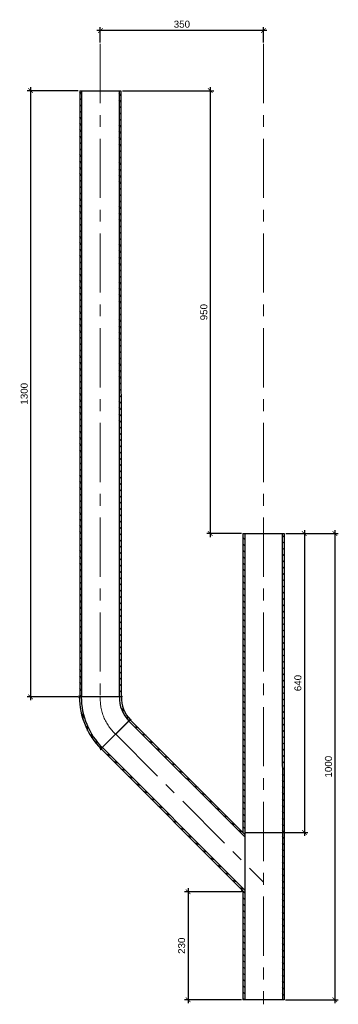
# Model space of a CAD drawing. Header units: millimetres. Extents: x -4794 to 5523, y -949 to 1812.
# Tile 1 of 7: x -4794 to -4110, y -431 to 1681. Entities that reach past the tile are written whole.
import ezdxf

# ---------------------------------------------------------------- set-up
doc = ezdxf.new("R2010")
doc.units = ezdxf.units.MM
doc.linetypes.add('CENTERX2', pattern=[101.6, 63.5, -12.7, 12.7, -12.7])
doc.layers.add('ГП_Штриховки', color=7, linetype='Continuous')
doc.layers.add('камень', color=7, linetype='Continuous')
for name, color, linetype, lineweight in [('ГТО-2_Металлические_конструкции', 1, 'Continuous', 30), ('ГТО-2_Размеры', 4, 'Continuous', 13), ('ГТО_Штриховка', 7, 'Continuous', 15), ('Оси', 1, 'CENTERX2', 15)]:
    doc.layers.add(name, color=color, linetype=linetype, lineweight=lineweight)
doc.styles.add('Рогун1', font='arial.ttf')
doc.dimstyles.new('100 мм', dxfattribs={"dimscale": 100, "dimtxt": 3.5, "dimasz": 2, "dimexe": 1, "dimexo": 1, "dimgap": 1.2, "dimtad": 1, "dimdec": 0, "dimlfac": 0.1, "dimrnd": 0.0001, "dimtxsty": 'Рогун1', "dimblk": 'ARCHTICK', "dimcen": 2.5, "dimdle": 1, "dimaunit": 1, "dimadec": 1, "dimazin": 0, "dimtfac": 1, "dimtdec": 0, "dimtmove": 1, "dimatfit": 3, "dimldrblk": 'ARCHTICK', "dimfxl": 1, "dimtfill": 1, "dimarcsym": 0})

# ---------------------------------------------------------------- blocks, each defined once
blk = doc.blocks.new('отвод')
at = {"layer": 'камень', "true_color": 0x000000, "transparency": 33554687}
h = blk.add_hatch(dxfattribs=at)
h.set_pattern_fill('ANSI31', color=18, scale=3)
h.paths.add_polyline_path([(59929.5, 19478.9), (59926.6, 19481.8, 0.198534), (59880.3, 19369.9), (59884.3, 19369.9, -0.199479)])
h.paths.add_polyline_path([(59965.2, 19369.9), (59969.2, 19369.9, -0.209937), (59990.4, 19418.1), (59987.6, 19420.9, 0.209308)])
at = {"layer": 'ГТО-2_Металлические_конструкции', "color": 7}
for p, q in [((59990.4, 19418.1), (59926.6, 19481.8)), ((59990.4, 19418.1), (59987.6, 19420.9)), ((59880.3, 19369.9), (59968, 19369.9)), ((59880.3, 19369.9), (59924.8, 19369.9)), ((59969.2, 19369.9), (59924.8, 19369.9))]:
    blk.add_line(p, q, dxfattribs=at)
for centre, radius, start, end in [((60038.8, 19369.9), 158.4, 135.0834, 180), ((60038, 19370), 153.7, 134.9316, 180.0566), ((60034.7, 19369.8), 69.5, 132.6779, 179.9652), ((60034.7, 19369.8), 65.5, 132.5381, 179.9634)]:
    blk.add_arc(centre, radius, start, end, dxfattribs=at)
blk = doc.blocks.new('_ArchTick')
at = {"color": 0, "linetype": 'ByBlock', "lineweight": 25, "const_width": 0.15}
blk.add_lwpolyline([(-0.5, -0.5), (0.5, 0.5)], dxfattribs=at)
blk = doc.blocks.new('*D33')
at = {"layer": 'DEFPOINTS', "color": 0, "lineweight": 30, "transparency": 16777216}
for p in [(-4226.3, 578.8), (-4315, -62.3), (-4183.2, -62.3)]:
    blk.add_point(p, dxfattribs=at)
at = {"layer": 'ГТО-2_Размеры', "color": 0, "lineweight": -2, "transparency": 16777216}
for p, q in [((-4223.1, 578.8), (-4175.7, 578.8)), ((-4183.2, 586.3), (-4183.2, -69.8)), ((-4311.8, -62.3), (-4175.7, -62.3))]:
    blk.add_line(p, q, dxfattribs=at)
at = {"layer": 'ГТО-2_Размеры', "color": 0, "lineweight": -2, "transparency": 16777216, "xscale": 10, "yscale": 10, "zscale": 10}
for p, rotation in [((-4183.2, 578.8), 90), ((-4183.2, -62.3), 270)]:
    blk.add_blockref('_ArchTick', p, dxfattribs=dict(at, rotation=rotation))
at = {"layer": 'ГТО-2_Размеры', "color": 0, "transparency": 16777216, "insert": (-4196.9, 258.2), "char_height": 15, "attachment_point": 5, "rotation": 90, "style": 'Рогун1', "bg_fill": 3, "box_fill_scale": 1.1, "bg_fill_color": 256, "bg_fill_true_color": 13158600, "bg_fill_transparency": 0}
blk.add_mtext('640', dxfattribs=at)
blk = doc.blocks.new('*D34')
at = {"layer": 'DEFPOINTS', "color": 0, "lineweight": 30, "transparency": 16777216}
for p in [(-4226.3, 578.8), (-4226.5, -421.2), (-4117.9, -421.2)]:
    blk.add_point(p, dxfattribs=at)
at = {"layer": 'ГТО-2_Размеры', "color": 0, "lineweight": -2, "transparency": 16777216}
for p, q in [((-4223.1, 578.8), (-4110.4, 578.8)), ((-4117.9, 586.3), (-4117.9, -428.7)), ((-4223.3, -421.2), (-4110.4, -421.2))]:
    blk.add_line(p, q, dxfattribs=at)
at = {"layer": 'ГТО-2_Размеры', "color": 0, "lineweight": -2, "transparency": 16777216, "xscale": 10, "yscale": 10, "zscale": 10}
for p, rotation in [((-4117.9, 578.8), 90), ((-4117.9, -421.2), 270)]:
    blk.add_blockref('_ArchTick', p, dxfattribs=dict(at, rotation=rotation))
at = {"layer": 'ГТО-2_Размеры', "color": 0, "transparency": 16777216, "insert": (-4131.5, 78.8), "char_height": 15, "attachment_point": 5, "rotation": 90, "style": 'Рогун1', "bg_fill": 3, "box_fill_scale": 1.1, "bg_fill_color": 256, "bg_fill_true_color": 13158600, "bg_fill_transparency": 0}
blk.add_mtext('1000', dxfattribs=at)
blk = doc.blocks.new('*D35')
at = {"layer": 'DEFPOINTS', "color": 0, "lineweight": 30, "transparency": 16777216}
for p in [(-4620.8, 1657.8), (-4620.8, 1629.1), (-4270.8, 1629.1)]:
    blk.add_point(p, dxfattribs=at)
at = {"layer": 'ГТО-2_Размеры', "color": 0, "lineweight": -2, "transparency": 16777216}
for p, q in [((-4263.3, 1657.8), (-4628.3, 1657.8)), ((-4620.8, 1632.3), (-4620.8, 1665.3)), ((-4270.8, 1632.3), (-4270.8, 1665.3))]:
    blk.add_line(p, q, dxfattribs=at)
at = {"layer": 'ГТО-2_Размеры', "color": 0, "lineweight": -2, "transparency": 16777216, "xscale": 10, "yscale": 10, "zscale": 10, "rotation": 180}
blk.add_blockref('_ArchTick', (-4620.8, 1657.8), dxfattribs=at)
at = {"layer": 'ГТО-2_Размеры', "color": 0, "lineweight": -2, "transparency": 16777216, "xscale": 10, "yscale": 10, "zscale": 10}
blk.add_blockref('_ArchTick', (-4270.8, 1657.8), dxfattribs=at)
at = {"layer": 'ГТО-2_Размеры', "color": 0, "transparency": 16777216, "insert": (-4445.8, 1671.4), "char_height": 15, "attachment_point": 5, "style": 'Рогун1'}
blk.add_mtext('350', dxfattribs=at)
blk = doc.blocks.new('*D36')
at = {"layer": 'DEFPOINTS', "color": 0, "lineweight": 30, "transparency": 16777216}
for p in [(-4664.9, 1528.8), (-4770.2, 228.7), (-4665.7, 228.7)]:
    blk.add_point(p, dxfattribs=at)
at = {"layer": 'ГТО-2_Размеры', "color": 0, "lineweight": -2, "transparency": 16777216}
for p, q in [((-4668.1, 1528.8), (-4777.7, 1528.8)), ((-4770.2, 1536.3), (-4770.2, 221.2)), ((-4668.9, 228.7), (-4777.7, 228.7))]:
    blk.add_line(p, q, dxfattribs=at)
at = {"layer": 'ГТО-2_Размеры', "color": 0, "lineweight": -2, "transparency": 16777216, "xscale": 10, "yscale": 10, "zscale": 10}
for p, rotation in [((-4770.2, 1528.8), 90), ((-4770.2, 228.7), 270)]:
    blk.add_blockref('_ArchTick', p, dxfattribs=dict(at, rotation=rotation))
at = {"layer": 'ГТО-2_Размеры', "color": 0, "transparency": 16777216, "insert": (-4783.9, 878.7), "char_height": 15, "width": 37.162, "attachment_point": 5, "rotation": 90, "style": 'Рогун1'}
blk.add_mtext('1300', dxfattribs=at)
blk = doc.blocks.new('*D43')
at = {"layer": 'DEFPOINTS', "color": 0, "lineweight": 30, "transparency": 16777216}
for p in [(-4315, -189.4), (-4432.6, -421.2), (-4315, -421.2)]:
    blk.add_point(p, dxfattribs=at)
at = {"layer": 'ГТО-2_Размеры', "color": 0, "lineweight": -2, "transparency": 16777216}
for p, q in [((-4318.2, -189.4), (-4440.1, -189.4)), ((-4432.6, -181.9), (-4432.6, -428.7)), ((-4318.2, -421.2), (-4440.1, -421.2))]:
    blk.add_line(p, q, dxfattribs=at)
at = {"layer": 'ГТО-2_Размеры', "color": 0, "lineweight": -2, "transparency": 16777216, "xscale": 10, "yscale": 10, "zscale": 10}
for p, rotation in [((-4432.6, -189.4), 90), ((-4432.6, -421.2), 270)]:
    blk.add_blockref('_ArchTick', p, dxfattribs=dict(at, rotation=rotation))
at = {"layer": 'ГТО-2_Размеры', "color": 0, "transparency": 16777216, "insert": (-4446.3, -305.3), "char_height": 15, "attachment_point": 5, "rotation": 90, "style": 'Рогун1', "bg_fill": 3, "box_fill_scale": 1.1, "bg_fill_color": 256, "bg_fill_true_color": 13158600, "bg_fill_transparency": 0}
blk.add_mtext('230', dxfattribs=at)
blk = doc.blocks.new('*D73')
at = {"layer": 'DEFPOINTS', "color": 0, "lineweight": 30, "transparency": 16777216}
for p in [(-4576.4, 1528.8), (-4385, 578.8), (-4315, 578.8)]:
    blk.add_point(p, dxfattribs=at)
at = {"layer": 'ГТО-2_Размеры', "color": 0, "lineweight": -2, "transparency": 16777216}
for p, q in [((-4573.2, 1528.8), (-4377.5, 1528.8)), ((-4385, 1536.3), (-4385, 571.3)), ((-4318.2, 578.8), (-4392.5, 578.8))]:
    blk.add_line(p, q, dxfattribs=at)
at = {"layer": 'ГТО-2_Размеры', "color": 0, "lineweight": -2, "transparency": 16777216, "xscale": 10, "yscale": 10, "zscale": 10}
for p, rotation in [((-4385, 1528.8), 90), ((-4385, 578.8), 270)]:
    blk.add_blockref('_ArchTick', p, dxfattribs=dict(at, rotation=rotation))
at = {"layer": 'ГТО-2_Размеры', "color": 0, "transparency": 16777216, "insert": (-4398.7, 1053.8), "char_height": 15, "attachment_point": 5, "rotation": 90, "style": 'Рогун1', "bg_fill": 3, "box_fill_scale": 1.1, "bg_fill_color": 256, "bg_fill_true_color": 13158600, "bg_fill_transparency": 0}
blk.add_mtext('950', dxfattribs=at)

msp = doc.modelspace()

# ---------------------------------------------------------------- hatches: boundary and pattern name
at = {"layer": 'ГП_Штриховки', "true_color": 0x000000, "transparency": 33554687}
h = msp.add_hatch(dxfattribs=at)
h.set_pattern_fill('ANSI31', color=18, scale=3, angle=90)
h.paths.add_polyline_path([(-4664.9455406, 1528.7631356), (-4660.9455406, 1528.7631356), (-4660.799259, 228.7047872), (-4664.7992588, 228.6989646)])
h.paths.add_polyline_path([(-4580.4455408, 1528.7673007), (-4576.4455408, 1528.7673007), (-4576.2992648, 228.8277158), (-4580.2992645, 228.8220383)])
at = {"layer": 'ГП_Штриховки', "lineweight": 15, "transparency": 33554687}
h = msp.add_hatch(dxfattribs=at)
h.set_pattern_fill('ANSI31', color=256, scale=3, angle=90)
h.set_pattern_definition([(135, (0, -58.45), (-6.735192, -6.735192), [])])
h.paths.add_polyline_path([(-4226.4987621, 578.7630407), (-4230.4987621, 578.7630407), (-4230.492919, -421.2375839), (-4226.492919, -421.2375839)])
h.paths.add_polyline_path([(-4311.0007858, -191.5874823), (-4315.0007858, -187.5822122), (-4314.9661496, -421.2391103), (-4310.9661496, -421.2391103)])
at = {"layer": 'ГП_Штриховки', "true_color": 0x000000, "transparency": 33554610}
h = msp.add_hatch(dxfattribs=at)
h.set_pattern_fill('ANSI31', color=18, scale=3, angle=90)
h.paths.add_polyline_path([(-4310.9987621, 578.7630407), (-4314.9987621, 578.7630407), (-4314.951331, -62.3913605), (-4310.951331, -66.3966304)])
h = msp.add_hatch(dxfattribs=at)
h.set_pattern_fill('ANSI31', color=18, scale=3, angle=115)
h.paths.add_polyline_path([(-4559.4294427, 176.748263), (-4556.5991543, 179.5748275), (-4310.9987621, -66.3491368), (-4310.9987621, -72.0097187)])
h = msp.add_hatch(dxfattribs=at)
h.set_pattern_fill('ANSI31', color=18, scale=3, angle=115)
h.paths.add_polyline_path([(-4619.189276, 117.0070366), (-4616.3608483, 119.8354643), (-4310.9977703, -185.9299215), (-4310.9976644, -191.5906078)])
at = {"layer": 'ГТО_Штриховка'}
h = msp.add_hatch(color=0, dxfattribs=at)
h.dxf.hatch_style = 1
edge = h.paths.add_edge_path()
edge.add_line((-4664.8843173, 230.6529334), (-4664.8843405, 228.6988408))
edge.add_line((-4664.8843405, 228.6988408), (-4665.7178722, 228.6976275))
edge.add_line((-4665.7178722, 228.6976275), (-4665.7024598, 226.7063047))
edge.add_arc((-4665.5607096, 228.7350351), 2.0336765, 70.5735938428, 266.003160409, ccw=False)
h = msp.add_hatch(color=0, dxfattribs=at)
h.dxf.hatch_style = 1
edge = h.paths.add_edge_path()
edge.add_line((-4576.3509163, 230.821739), (-4576.4178753, 228.8288584))
edge.add_line((-4576.4178753, 228.8288584), (-4575.5518463, 228.8276231))
edge.add_line((-4575.5518463, 228.8276231), (-4575.5872846, 226.8279371))
edge.add_arc((-4575.7670047, 228.8634796), 2.0434609, 275.0456183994, 466.603470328)
h = msp.add_hatch(color=0, dxfattribs=at)
h.dxf.hatch_style = 1
edge = h.paths.add_edge_path()
edge.add_line((-4557.8347436, 181.1811631), (-4556.4473168, 179.7489958))
edge.add_line((-4556.4473168, 179.7489958), (-4556.5823457, 179.6141531))
edge.add_line((-4556.5823457, 179.6141531), (-4555.1681322, 178.1999395))
edge.add_arc((-4556.5864309, 179.6145277), 2.0031553, 315.0750458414, 488.5482310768)
h = msp.add_hatch(color=0, dxfattribs=at)
h.dxf.hatch_style = 1
edge = h.paths.add_edge_path()
edge.add_line((-4617.7664135, 115.6040484), (-4619.1538403, 117.0362157))
edge.add_line((-4619.1538403, 117.0362157), (-4619.3046252, 116.8871528))
edge.add_line((-4619.3046252, 116.8871528), (-4620.7188388, 118.3013664))
edge.add_arc((-4619.1721859, 117.0298097), 2.0022466, 140.5751972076, 314.5955327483)
h = msp.add_hatch(color=0, dxfattribs=at)
h.dxf.hatch_style = 1
edge = h.paths.add_edge_path()
edge.add_line((-4314.9970808, -190.5858653), (-4314.9971375, -187.5858653))
edge.add_line((-4314.9971375, -187.5858653), (-4317.1170609, -185.4631489))
edge.add_arc((-4314.9971375, -187.5858653), 3, 134.9622807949, 270.0010834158)

# ---------------------------------------------------------------- linework, layer by layer
at = {"layer": 'ГТО-2_Металлические_конструкции', "color": 0}
for p, q in [((-4664.9455408, 1528.7630371), (-4664.8857851, 228.6988387)), ((-4664.8713139, 1528.7630407), (-4576.4385637, 1528.7673996)), ((-4660.9455406, 1528.7632342), (-4660.8895578, 228.7046557)), ((-4580.4455408, 1528.7672021), (-4580.2992644, 228.8219658)), ((-4576.4385637, 1528.7673996), (-4576.354503, 228.8277079)), ((-4314.9987621, 578.7630407), (-4314.9987621, -62.3438669)), ((-4310.9987621, 578.7630407), (-4310.9987621, -72.0097187)), ((-4230.4987621, 578.7630407), (-4230.3584608, -421.2376176)), ((-4226.2987621, 578.7630407), (-4226.2806924, -421.2375439)), ((-4559.4294427, 176.748263), (-4310.9987621, -72.0097187)), ((-4556.5991543, 179.5748275), (-4310.9987621, -66.3491368)), ((-4619.1892687, 117.0070439), (-4310.9976644, -191.5906078)), ((-4616.3608483, 119.8354643), (-4310.9977703, -185.9299215)), ((-4310.9987621, -72.0097187), (-4310.9929155, -421.2390746)), ((-4314.9971375, -187.5858653), (-4314.9918593, -421.2391469))]:
    msp.add_line(p, q, dxfattribs=at)
at = {"layer": 'ГТО_Штриховка', "color": 0}
for centre, radius, start, end in [((-4665.5743891, 228.7091848), 2.0092377, 97.8663117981, 265.6434725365), ((-4575.7422222, 228.8314515), 2.0092377, 274.3565274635, 82.1336882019), ((-4556.5931513, 179.6066717), 2.0051371, 313.5496804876, 128.2581535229), ((-4619.1568681, 117.0298733), 2.0051371, 140.6110737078, 308.2581535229), ((-4314.9971375, -187.5858653), 3, 134.9622807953, 224.9622807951)]:
    msp.add_arc(centre, radius, start, end, dxfattribs=at)
at = {"layer": 'Оси', "ltscale": 2}
msp.add_line((-4620.8436079, 1629.0553614), (-4620.7084363, 228.7631448), dxfattribs=at)
msp.add_arc((-4519.0166627, 223.5034152), 101.8277052, 177.0391705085, 227.5901561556, dxfattribs=at)

# ---------------------------------------------------------------- block references
at = {"layer": 'ГТО-2_Металлические_конструкции', "color": 7, "lineweight": 15, "rotation": 45.00000000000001}
msp.add_blockref('отвод', (-33264.5144994, -55921.4705041), dxfattribs=at)

# ---------------------------------------------------------------- dimensions: what is measured, and where the dimension line sits
at = {"layer": 'ГТО-2_Размеры'}
dim = msp.add_linear_dim(base=(-4620.8436079, 1657.7771529), p1=(-4270.8082671, 1629.0553614), p2=(-4620.8436079, 1629.0553614), text='350', dimstyle='100 мм', override={"dimscale": 0, "dimtxt": 150, "dimasz": 100, "dimexe": 75, "dimexo": 32, "dimgap": 60, "dimdec": 6, "dimcen": 250, "dimdle": 75, "dimtfill": 0}, dxfattribs=at)
dim.commit()
dim.dimension.update_dxf_attribs({"geometry": '*D35', "text_midpoint": (-4445.8259375, 1657.7771529), "dimtype": 160})
dim = msp.add_linear_dim(base=(-4770.2133701, 228.6976275), p1=(-4664.9455408, 1528.7630371), p2=(-4665.7178722, 228.6976275), angle=90, text='1300', dimstyle='100 мм', override={"dimscale": 0, "dimtxt": 150, "dimasz": 100, "dimexe": 75, "dimexo": 32, "dimgap": 60, "dimdec": 6, "dimcen": 250, "dimdle": 75, "dimtfill": 0}, dxfattribs=at)
dim.commit()
dim.dimension.update_dxf_attribs({"geometry": '*D36', "text_midpoint": (-4770.2133701, 878.7303323), "dimtype": 160})

# ---------------------------------------------------------------- next in the draw order: dimensions: what is measured, and where the dimension line sits
dim = msp.add_linear_dim(base=(-4183.1944117, -62.3438669), p1=(-4226.2987621, 578.7630407), p2=(-4314.9987621, -62.3438669), angle=90, text='640', dimstyle='100 мм', override={"dimscale": 0, "dimtxt": 150, "dimasz": 100, "dimexe": 75, "dimexo": 32, "dimgap": 60, "dimdec": 6, "dimcen": 250, "dimdle": 75}, dxfattribs=at)
dim.commit()
dim.dimension.update_dxf_attribs({"geometry": '*D33', "text_midpoint": (-4183.1944117, 258.2095869), "dimtype": 160})

# ---------------------------------------------------------------- next in the draw order: hatches: boundary and pattern name
at = {"layer": 'ГТО_Штриховка'}
h = msp.add_hatch(color=0, dxfattribs=at)
h.dxf.hatch_style = 1
edge = h.paths.add_edge_path()
edge.add_line((-4317.1514007, -60.191187), (-4315.0300803, -62.3125074))
edge.add_line((-4315.0300803, -62.3125074), (-4315.0300803, -59.3125074))
edge.add_arc((-4315.0300803, -62.3125074), 3, 90.0000000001, 135.0000000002)

# ---------------------------------------------------------------- next in the draw order: linework, layer by layer
at = {"layer": 'Оси', "ltscale": 2}
for p, q in [((-4270.750211, 1629.0553614), (-4270.750211, -430.9431994)), ((-4587.6925384, 148.3202661), (-4270.5630745, -169.2771626))]:
    msp.add_line(p, q, dxfattribs=at)

# ---------------------------------------------------------------- next in the draw order: dimensions: what is measured, and where the dimension line sits
at = {"layer": 'ГТО-2_Размеры'}
dim = msp.add_linear_dim(base=(-4117.8911535, -421.2375475), p1=(-4226.2987621, 578.7630407), p2=(-4226.4806924, -421.2375475), angle=90, text='1000', dimstyle='100 мм', override={"dimscale": 0, "dimtxt": 150, "dimasz": 100, "dimexe": 75, "dimexo": 32, "dimgap": 60, "dimdec": 6, "dimcen": 250, "dimdle": 75}, dxfattribs=at)
dim.commit()
dim.dimension.update_dxf_attribs({"geometry": '*D34', "text_midpoint": (-4117.8911535, 78.7627466), "dimtype": 160})

# ---------------------------------------------------------------- next in the draw order: linework, layer by layer
at = {"layer": 'ГТО-2_Металлические_конструкции', "color": 0}
for p, q in [((-4314.9987621, 578.7630407), (-4226.2987621, 578.7630407)), ((-4226.4874815, -421.2375476), (-4314.9918593, -421.2391469))]:
    msp.add_line(p, q, dxfattribs=at)

# ---------------------------------------------------------------- next in the draw order: dimensions: what is measured, and where the dimension line sits
at = {"layer": 'ГТО-2_Размеры'}
for base, p1, p2, text, picture, middle in [((-4385.0058752, 578.7630407), (-4576.4385637, 1528.7673996), (-4314.9987621, 578.7630407), '950', '*D73', (-4385.0058752, 1053.7652202)), ((-4432.6266713, -421.2391469), (-4314.9970971, -189.3745933), (-4314.9918593, -421.2391469), '230', '*D43', (-4432.6266713, -305.3068701))]:
    dim = msp.add_linear_dim(base=base, p1=p1, p2=p2, angle=90, text=text, dimstyle='100 мм', override={"dimscale": 0, "dimtxt": 150, "dimasz": 100, "dimexe": 75, "dimexo": 32, "dimgap": 60, "dimdec": 6, "dimcen": 250, "dimdle": 75}, dxfattribs=at)
    dim.commit()
    dim.dimension.update_dxf_attribs({"geometry": picture, "text_midpoint": middle, "dimtype": 160})

doc.saveas('drawing.dxf')
